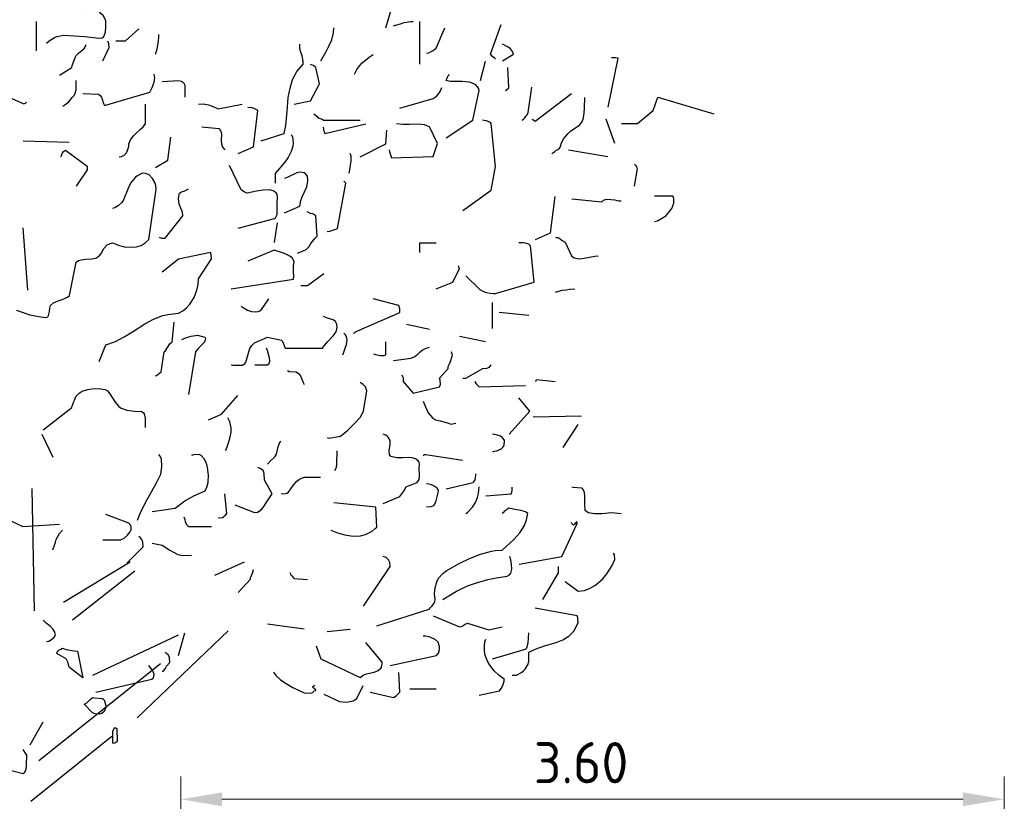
# Model space of a CAD drawing. Header units: metres. Extents: x 180716 to 180809, y 418548 to 418668.
# Tile 104 of 148: x 180739.02 to 180743.33, y 418657.85 to 418661.27. Entities that reach past the tile are written whole.
import ezdxf

# ---------------------------------------------------------------- set-up
doc = ezdxf.new("R2010")
doc.units = ezdxf.units.M
doc.layers.get('0').update_dxf_attribs({"color": 30, "lineweight": 0})
doc.layers.get('Defpoints').update_dxf_attribs({"lineweight": 0})
doc.layers.add('N-WE-GR-BOOM-SD', color=90, linetype='Continuous', lineweight=25)
doc.layers.add('N-WE-VH-M', color=7, linetype='Continuous', lineweight=18)
doc.styles.add('NLCS-ISO-M100-T18', font='NLCS-ISO.ttf', dxfattribs={"height": 0.18})
doc.dimstyles.new('NLCS-M100-T18-PIJL_L2_H1', dxfattribs={"dimscale": 0.1, "dimtxt": 2.5, "dimasz": 1.8, "dimexe": 2, "dimexo": 2, "dimgap": 0.7, "dimtad": 1, "dimzin": 0, "dimdsep": 46, "dimtxsty": 'NLCS-ISO-M100-T18', "dimcen": 0, "dimdle": 2, "dimclrd": 256, "dimclre": 256, "dimclrt": 1, "dimadec": 1, "dimazin": 0, "dimtfac": 1, "dimtdec": 3, "dimtofl": 0, "dimtmove": 0, "dimatfit": 3, "dimfxl": 2, "dimfxlon": 1, "dimtfillclr": 256, "dimtolj": 1, "dimtzin": 0, "dimlwd": -1, "dimlwe": -1, "dimarcsym": 0})

# ---------------------------------------------------------------- blocks, each defined once
blk = doc.blocks.new('SGR-BOOM_S02_G_ZIJ-D')
at = {"flags": 128}
for points in [[(1.7459, 6.422), (1.7882, 6.5654)], [(0.2635, 6.3552), (0.2746, 6.3652), (0.298, 6.3797), (0.3102, 6.3853), (0.338, 6.3908), (0.4303, 6.3853), (0.4926, 6.3775), (0.5059, 6.3786), (0.5137, 6.3842), (0.5215, 6.4031), (0.5226, 6.4275), (0.5226, 6.4553), (0.5104, 6.4765), (0.5026, 6.4842), (0.4948, 6.492), (0.4804, 6.5009), (0.4648, 6.5087), (0.4615, 6.5076), (0.4537, 6.5065), (0.4448, 6.5009), (0.4403, 6.4965), (0.4359, 6.4931)], [(0.2201, 6.3219), (0.2201, 6.4509)], [(0.566, 6.3652), (0.6082, 6.3652), (0.6672, 6.4175)], [(1.4623, 6.2785), (1.4835, 6.3163), (1.4979, 6.3419), (1.5102, 6.3708), (1.5179, 6.4008), (1.5191, 6.4231)], [(1.7804, 6.432), (1.7893, 6.4342), (1.8104, 6.4398), (1.8271, 6.4453), (1.856, 6.4498), (1.866, 6.4498)], [(1.8949, 6.264), (1.8949, 6.4509)], [(1.9239, 6.3119), (1.9339, 6.313), (1.945, 6.3197), (1.9528, 6.3241), (1.9606, 6.3297), (1.9661, 6.3341), (2.005, 6.4231)], [(2.2264, 6.2874), (2.2241, 6.2874), (2.213, 6.2974), (2.2041, 6.3074), (2.2508, 6.4364)], [(0.7395, 6.3074), (0.7417, 6.3108), (0.7473, 6.3308), (0.7528, 6.3641), (0.7539, 6.3819), (0.7539, 6.3931)], [(0.3202, 6.2162), (0.3736, 6.2496), (0.3747, 6.2574), (0.3825, 6.2774), (0.3881, 6.2919), (0.3914, 6.2996), (0.4025, 6.3119), (0.4103, 6.3174), (0.4181, 6.323), (0.4292, 6.333), (0.4359, 6.3497)], [(0.5093, 6.2785), (0.5371, 6.3363), (0.536, 6.353), (0.5349, 6.3564), (0.5315, 6.3641)], [(1.201, 5.9282), (1.3022, 5.9604), (1.31, 5.996), (1.3155, 6.0561), (1.32, 6.1173), (1.3278, 6.1584), (1.3389, 6.1962), (1.3578, 6.2318), (1.3845, 6.264), (1.3856, 6.2763), (1.3812, 6.2996), (1.3756, 6.3163), (1.3711, 6.3308), (1.37, 6.3508)], [(2.2564, 6.2785), (2.3042, 6.3074), (2.3009, 6.3185), (2.2909, 6.3308), (2.2808, 6.3386), (2.2564, 6.3508)], [(1.6102, 6.2207), (1.6191, 6.2407), (1.6325, 6.2585), (1.6425, 6.2696), (1.6736, 6.2941), (1.6914, 6.3063)], [(2.7179, 6.0761), (2.7624, 6.2896), (2.7513, 6.2907), (2.7324, 6.2919)], [(1.3456, 6.0894), (1.4179, 6.1039), (1.4568, 6.1773), (1.4401, 6.2496), (1.4345, 6.254), (1.429, 6.2585), (1.4245, 6.2596), (1.4179, 6.2629)], [(2.1596, 6.1918), (2.1819, 6.2774)], [(2.2697, 6.1484), (2.2731, 6.1495), (2.282, 6.1595), (2.2842, 6.1606), (2.2797, 6.2485)], [(0.4225, 6.135), (0.4904, 6.1328), (0.4982, 6.1273), (0.5037, 6.1195), (0.5082, 6.1061), (0.5126, 6.0917), (0.5171, 6.0828), (0.715, 6.1417), (0.725, 6.1617), (0.7339, 6.1851), (0.7361, 6.2029), (0.7339, 6.2207)], [(2.0106, 5.9415), (2.1263, 6.0183), (2.1552, 6.1484), (2.1518, 6.1584), (2.1396, 6.1729), (2.1318, 6.1784), (2.1129, 6.1851), (2.0807, 6.1873), (2.0273, 6.1873), (2.0106, 6.1918), (2.0117, 6.1962), (2.0128, 6.1995), (2.0139, 6.2029), (2.0173, 6.2107), (2.0217, 6.2162), (2.0239, 6.2207)], [(0.3347, 6.0806), (0.3436, 6.0861), (0.3603, 6.0995), (0.3758, 6.1173), (0.3836, 6.1261), (0.3892, 6.1373), (0.3925, 6.1517), (0.3925, 6.1918)], [(0.7684, 6.1873), (0.8407, 6.1918), (0.8529, 6.1895), (0.8618, 6.184), (0.8674, 6.1717), (0.8685, 6.1551), (0.8685, 6.1195)], [(1.8082, 6.0717), (1.9528, 6.1139), (1.9617, 6.1195), (1.9695, 6.125), (1.9784, 6.1362), (1.9861, 6.1473), (1.9917, 6.1617)], [(2.342, 6.0194), (2.3476, 6.0238), (2.3542, 6.0294), (2.3587, 6.0361), (2.3643, 6.0427), (2.3687, 6.0528), (2.3843, 6.1628)], [(0.0889, 6.1239), (0.1634, 6.0906), (0.1667, 6.0917), (0.1712, 6.0939), (0.1745, 6.0961), (0.1768, 6.0972)], [(2.3854, 6.0238), (2.3887, 6.0216), (2.3954, 6.0172), (2.3987, 6.0149), (2.5578, 6.135)], [(2.4721, 5.8737), (2.4766, 5.8759), (2.4832, 5.8804), (2.4899, 5.8859), (2.4977, 5.8904), (2.5055, 5.8971), (2.5099, 5.9026), (2.5133, 5.916), (2.5233, 5.9371), (2.5433, 5.9604), (2.5555, 5.9716), (2.5755, 5.986), (2.5945, 5.9983), (2.6034, 6.0105), (2.6089, 6.0238), (2.6134, 6.0483), (2.6156, 6.075), (2.6167, 6.1184)], [(2.7768, 6.0038), (2.8469, 6.0038), (2.9147, 6.0616), (2.9359, 6.1195), (3.1805, 6.0461)], [(0.5804, 5.8592), (0.5927, 5.8604), (0.596, 5.8626), (0.6016, 5.8648), (0.6094, 5.8726), (0.6127, 5.8759), (0.6205, 5.8948), (0.6227, 5.9048), (0.6227, 5.916), (0.6305, 5.9326), (0.6416, 5.9493), (0.6516, 5.9593), (0.6739, 5.9794), (0.6861, 5.9905), (0.6961, 6.0027), (0.6961, 6.0883)], [(0.9274, 6.0894), (0.9474, 6.0906), (0.9719, 6.0861), (0.9953, 6.0772), (1.0142, 6.0683), (1.1187, 6.0894)], [(1.1009, 5.8737), (1.1687, 5.9026), (1.1865, 6.0616), (1.1743, 6.0683), (1.1621, 6.0728), (1.1432, 6.075)], [(1.4323, 6.0472), (1.4379, 6.0416), (1.4445, 6.0361), (1.4479, 6.0327), (1.4557, 6.0283), (1.4679, 6.0227), (1.4746, 6.0194), (1.6336, 6.0194)], [(0.9419, 5.9894), (1.0164, 5.9827), (1.0242, 5.9738), (1.0275, 5.9604), (1.0264, 5.9304), (1.0275, 5.9149), (1.0331, 5.9004), (1.0431, 5.8893)], [(1.4712, 5.9894), (1.4723, 5.9871), (1.4735, 5.9805), (1.4746, 5.9749), (1.4768, 5.9693), (1.4801, 5.9604), (1.6592, 6.0027)], [(1.7604, 5.8893), (1.7626, 5.8804), (1.7648, 5.8715), (1.7715, 5.8548), (1.9528, 5.8604), (1.9717, 5.9171), (1.9372, 5.9894), (1.915, 5.9983), (1.8883, 6.0016), (1.8505, 6.0005), (1.8215, 5.9994), (1.7937, 6.0027)], [(2.0829, 5.6235), (2.2074, 5.7136), (2.2264, 5.8159), (2.2074, 6.0038), (2.2041, 6.0083), (2.1863, 6.0161), (2.1752, 6.0172), (2.1685, 6.0183)], [(2.7468, 5.9171), (2.709, 6.0227)], [(0.7395, 5.8114), (0.7929, 5.8448), (0.8073, 5.9449)], [(1.2644, 5.7436), (1.2644, 5.7858), (1.3066, 5.8359), (1.3189, 5.8537), (1.3344, 5.8837), (1.3411, 5.9071), (1.3422, 5.9182), (1.34, 5.9471), (1.3367, 5.9493), (1.3356, 5.9515), (1.3322, 5.9549)], [(1.6347, 5.8592), (1.7459, 5.916), (1.7504, 5.9749)], [(0.1612, 5.9282), (0.3625, 5.9226)], [(0.3247, 5.8592), (0.3291, 5.8637), (0.3324, 5.8726), (0.338, 5.8815), (0.3458, 5.8882), (0.4403, 5.8181), (0.4403, 5.8014), (0.3925, 5.7302)], [(1.5869, 5.787), (1.5891, 5.8014), (1.5925, 5.8225), (1.5947, 5.8392), (1.5947, 5.8615), (1.5913, 5.8726)], [(2.5444, 5.8893), (2.7168, 5.8604)], [(1.1009, 5.5467), (1.2599, 5.589), (1.2644, 5.5923), (1.2711, 5.6068), (1.2722, 5.6257), (1.2711, 5.6524), (1.2733, 5.6869), (1.2711, 5.6947), (1.2666, 5.7013), (1.2544, 5.7102), (1.2377, 5.7147), (1.2099, 5.7136), (1.181, 5.708), (1.1398, 5.7002), (1.1354, 5.7013), (1.1243, 5.7069), (1.1143, 5.7147), (1.0631, 5.8214)], [(2.8336, 5.7302), (2.8469, 5.8059), (2.8458, 5.8092), (2.8436, 5.8148), (2.8413, 5.8192), (2.8336, 5.8259)], [(0.1323, 5.1887), (0.1901, 5.1686), (0.2135, 5.1642), (0.239, 5.1597), (0.2624, 5.1564), (0.2691, 5.1597), (0.2724, 5.1653), (0.2768, 5.182), (0.278, 5.1975), (0.2813, 5.2087), (0.2935, 5.2198), (0.3147, 5.2298), (0.3324, 5.2354), (0.3547, 5.2454), (0.3636, 5.252), (0.3925, 5.3977), (0.4025, 5.4055), (0.4147, 5.4088), (0.4348, 5.4111), (0.4626, 5.4122), (0.4815, 5.4166), (0.4959, 5.4289), (0.5015, 5.4366), (0.5137, 5.4578), (0.5282, 5.4733), (0.5393, 5.4789), (0.5515, 5.4834), (0.5816, 5.4711), (0.6027, 5.4656), (0.6349, 5.4633), (0.6572, 5.4656), (0.6772, 5.4711), (0.695, 5.4822), (0.7106, 5.4978), (0.7428, 5.718), (0.7406, 5.7336), (0.7361, 5.7469), (0.7272, 5.7636), (0.7106, 5.7814), (0.7039, 5.7836), (0.6994, 5.7847), (0.6961, 5.7858), (0.6816, 5.787), (0.6583, 5.7747), (0.6516, 5.7703), (0.6305, 5.7436), (0.6183, 5.718), (0.5994, 5.6702), (0.5927, 5.6591), (0.5771, 5.6446), (0.5615, 5.6357), (0.5515, 5.6324)], [(1.3033, 5.6146), (1.3711, 5.6435), (1.3756, 5.668), (1.3812, 5.6835), (1.4012, 5.728), (1.4056, 5.7536), (1.4034, 5.7736), (1.3956, 5.7847), (1.3901, 5.7892), (1.3711, 5.7914), (1.3578, 5.7881), (1.3155, 5.7681), (1.3033, 5.7636)], [(1.4901, 5.5323), (1.5024, 5.5334), (1.5235, 5.5412), (1.5346, 5.5456), (1.5713, 5.7436), (1.5624, 5.7525)], [(0.755, 5.5078), (0.7584, 5.5056), (0.7673, 5.5034), (0.7817, 5.5034), (0.8596, 5.6001), (0.8574, 5.6168), (0.8429, 5.6513), (0.8396, 5.6769), (0.8451, 5.7002), (0.854, 5.7058), (0.8674, 5.7102), (0.8785, 5.7158), (0.884, 5.7191)], [(2.401, 5.4978), (2.4666, 5.5267), (2.4866, 5.6858)], [(2.9203, 5.5757), (2.9336, 5.579), (2.9592, 5.5935), (2.9715, 5.6024), (2.987, 5.6201), (2.997, 5.6335), (3.0059, 5.6568), (3.0048, 5.6757), (3.0037, 5.6824), (3.0015, 5.6869), (2.9203, 5.6869)], [(2.5589, 5.6757), (2.6901, 5.6624), (2.6979, 5.6691), (2.7123, 5.6735), (2.7468, 5.6702), (2.7646, 5.6669), (2.7757, 5.6669)], [(1.36, 5.4366), (1.3645, 5.44), (1.37, 5.4422), (1.3778, 5.4455), (1.3845, 5.4478), (1.3978, 5.4533), (1.4112, 5.4667), (1.419, 5.48), (1.4368, 5.5023), (1.4457, 5.5123), (1.4412, 5.6012), (1.4268, 5.609), (1.4179, 5.6112), (1.4023, 5.6179)], [(1.2599, 5.4845), (1.2733, 5.5701)], [(0.1816, 5.2752), (0.1618, 5.5481)], [(1.8949, 5.4411), (1.8949, 5.4834), (1.9672, 5.4834)], [(2.0962, 5.3388), (2.1574, 5.2787), (2.173, 5.2698), (2.1863, 5.2654), (2.2019, 5.2632), (2.2163, 5.262), (2.2252, 5.262), (2.3943, 5.311), (2.3787, 5.47), (2.3709, 5.4767), (2.3576, 5.4811), (2.3465, 5.4822), (2.3276, 5.4834)], [(2.4877, 5.5078), (2.491, 5.5067), (2.4999, 5.5056), (2.5088, 5.5), (2.5177, 5.4923), (2.53, 5.4856), (2.5578, 5.4266), (2.57, 5.4177), (2.5911, 5.4133), (2.6134, 5.4155), (2.6367, 5.42), (2.6601, 5.4244), (2.6745, 5.4266)], [(0.4937, 4.964), (0.5226, 5.0363), (0.5649, 5.0508), (0.6027, 5.0719), (0.6394, 5.0941), (0.6928, 5.1286), (0.7306, 5.1497), (0.7717, 5.1653), (0.7929, 5.1697), (0.8407, 5.1753), (0.8585, 5.1853), (0.8752, 5.1987), (0.8896, 5.2153), (0.9085, 5.2431), (0.9207, 5.2754), (0.9263, 5.2999), (0.9274, 5.3254), (0.9841, 5.4122), (0.983, 5.4322), (0.9797, 5.4411), (0.8407, 5.4111), (0.7684, 5.3544)], [(1.0709, 5.2821), (1.3433, 5.3243), (1.3445, 5.3366), (1.3433, 5.3566), (1.3433, 5.3844), (1.3456, 5.3977), (1.3422, 5.4077), (1.3367, 5.4166), (1.3267, 5.4244), (1.3155, 5.43), (1.3033, 5.4355), (1.2588, 5.45), (1.1432, 5.4022)], [(1.9672, 5.2821), (2.0395, 5.311), (2.0684, 5.3699), (2.0662, 5.3733), (2.0651, 5.3777), (2.064, 5.381), (2.0629, 5.3822)], [(1.3756, 5.2965), (1.4034, 5.2965), (1.4757, 5.3488)], [(2.4877, 5.2665), (2.5022, 5.2709), (2.5177, 5.2754), (2.5344, 5.2776), (2.5511, 5.2798), (2.5733, 5.281)], [(1.1143, 5.2053), (1.1232, 5.1998), (1.1421, 5.1887), (1.1587, 5.1831), (1.1765, 5.1809), (1.1888, 5.1831), (1.1999, 5.1875), (1.2344, 5.2387)], [(1.6058, 5.0886), (1.6091, 5.0897), (1.6136, 5.093), (1.6169, 5.0952), (1.6203, 5.0963), (1.8082, 5.1786), (1.8071, 5.1942), (1.8026, 5.2087), (1.6914, 5.2376)], [(2.213, 5.1086), (2.213, 5.222)], [(2.2419, 5.1798), (2.3709, 5.1664)], [(0.7395, 4.9017), (0.7439, 4.9028), (0.7484, 4.9051), (0.7584, 4.914), (0.7639, 4.9195), (0.7773, 5.0063), (0.7817, 5.0096), (0.7917, 5.0252), (0.8029, 5.0407), (0.8118, 5.0496), (0.8207, 5.1364)], [(1.0709, 4.9496), (1.0776, 4.9473), (1.1198, 4.9473), (1.1298, 4.9551), (1.1343, 4.9607), (1.1521, 5.0207), (1.161, 5.0341), (1.1721, 5.0452), (1.2299, 5.0697), (1.29, 5.0574), (1.2933, 5.0541), (1.2989, 5.0407), (1.3066, 5.0218), (1.4701, 5.0218), (1.4757, 5.0318), (1.4924, 5.0508), (1.5168, 5.0763), (1.5291, 5.0941), (1.5335, 5.113), (1.5324, 5.1264), (1.5313, 5.1308), (1.5268, 5.1386), (1.5157, 5.1464), (1.4868, 5.1553), (1.4746, 5.1608)], [(1.8371, 5.1275), (1.9372, 5.1052)], [(1.558, 4.9929), (1.5613, 5.0007), (1.5691, 5.0218), (1.5747, 5.0385), (1.5769, 5.0552), (1.5758, 5.0674), (1.5702, 5.0808), (1.5669, 5.083), (1.5658, 5.0852), (1.5624, 5.0886)], [(0.8551, 5.0596), (0.8752, 5.0685), (0.8952, 5.0741), (0.923, 5.0786), (0.9552, 5.0697), (0.9586, 5.0652), (0.9574, 5.0552), (0.9508, 5.0452), (0.9274, 5.0229), (0.9141, 5.0063), (0.884, 4.8205)], [(1.6925, 4.9974), (1.7014, 4.9951), (1.7215, 4.9907), (1.7315, 4.9896), (1.7393, 4.9896), (1.7459, 4.9929), (1.7459, 5.0496)], [(2.0684, 5.0752), (2.1819, 5.0508)], [(1.1732, 4.9496), (1.2299, 4.9496), (1.2366, 4.9551), (1.2388, 4.9662), (1.2377, 4.9807), (1.2344, 4.9907), (1.2288, 5.0118), (1.2255, 5.0218)], [(1.7804, 4.9685), (1.8571, 4.9785), (1.8727, 4.9862), (1.8872, 4.9974), (1.8961, 5.0063), (1.905, 5.0141), (1.9227, 5.0229), (1.9372, 5.0263)], [(1.8171, 4.9062), (1.8215, 4.8962), (1.8227, 4.8928), (1.8227, 4.8773), (1.866, 4.825), (1.9817, 4.8539), (1.985, 4.8628), (1.9839, 4.8828), (1.9806, 4.8917), (2.0184, 4.934), (2.0195, 4.9418), (2.0251, 4.954), (2.0306, 4.9685), (2.0351, 4.9829), (2.0373, 4.9918), (2.034, 5.0063)], [(1.3167, 4.9251), (1.3233, 4.9206), (1.3545, 4.9184), (1.3645, 4.9117), (1.3734, 4.9017), (1.38, 4.8873), (1.3856, 4.8717), (1.3889, 4.8639)], [(2.0829, 4.8917), (2.0962, 4.8917), (2.1707, 4.934), (2.1885, 4.9351), (2.1997, 4.9395), (2.2074, 4.9496)], [(1.4901, 4.6315), (1.4968, 4.6293), (1.548, 4.6371), (1.5791, 4.6626), (1.6114, 4.6938), (1.6336, 4.7193), (1.6492, 4.7471), (1.6636, 4.8361), (1.657, 4.8528), (1.6469, 4.8639), (1.6347, 4.8717)], [(2.1352, 4.8773), (2.1363, 4.8762), (2.1374, 4.8728), (2.1429, 4.865), (2.1552, 4.8528), (2.3576, 4.8595)], [(2.401, 4.8773), (2.4032, 4.8795), (2.4043, 4.8817), (2.4054, 4.885), (2.4866, 4.8773)], [(0.2479, 4.666), (0.3736, 4.7627), (0.3747, 4.7694), (0.3825, 4.7894), (0.3869, 4.7983), (0.3914, 4.8105), (0.4058, 4.8261), (0.4192, 4.8339), (0.4437, 4.8417), (0.4615, 4.845), (0.4904, 4.8461), (0.5193, 4.8417), (0.5293, 4.8361), (0.5404, 4.8228), (0.5627, 4.7861), (0.5793, 4.7672), (0.5893, 4.7605), (0.6138, 4.7516), (0.6483, 4.7471), (0.6794, 4.7449), (0.6872, 4.7394), (0.6905, 4.736), (0.695, 4.716), (0.695, 4.6749)], [(0.9708, 4.7093), (1.0275, 4.7338), (1.0998, 4.815)], [(1.9094, 4.7905), (1.9194, 4.7661), (1.9316, 4.7394), (1.9506, 4.7171), (1.9639, 4.7093), (1.9839, 4.7049), (2.0062, 4.6993), (2.0206, 4.6938), (2.0306, 4.6904), (2.0529, 4.6949)], [(2.2853, 4.6459), (2.3754, 4.7471), (2.3276, 4.805)], [(1.0475, 4.5748), (1.0564, 4.5992), (1.0642, 4.627), (1.0698, 4.6548), (1.0709, 4.6738), (1.0653, 4.7004), (1.0564, 4.7182)], [(2.3898, 4.7227), (2.6011, 4.7271)], [(2.5211, 4.5881), (2.5867, 4.6882)], [(0.2435, 4.6459), (0.2913, 4.5459)], [(1.2299, 4.5158), (1.2421, 4.5292), (1.2555, 4.5414), (1.2611, 4.547), (1.2688, 4.5592), (1.2733, 4.5781), (1.2744, 4.587), (1.2766, 4.5959), (1.28, 4.6048), (1.2877, 4.617)], [(1.7348, 4.3435), (1.8082, 4.3735), (1.8127, 4.3802), (1.816, 4.3857), (1.8249, 4.3968), (1.836, 4.4157), (1.8449, 4.4213), (1.8649, 4.428), (1.8794, 4.4335), (1.8838, 4.4358), (1.8916, 4.448), (1.8938, 4.4636), (1.8927, 4.4992), (1.8938, 4.5158), (1.8916, 4.5236), (1.8872, 4.5303), (1.876, 4.5392), (1.8616, 4.5436), (1.8449, 4.5447), (1.8193, 4.5436), (1.7949, 4.5425), (1.7737, 4.547), (1.7682, 4.5492), (1.7626, 4.5581), (1.7615, 4.5748), (1.7659, 4.6004), (1.7648, 4.6193), (1.757, 4.6337), (1.7526, 4.6371), (1.747, 4.6415), (1.7348, 4.6459)], [(2.213, 4.5703), (2.2163, 4.5703), (2.2219, 4.5714), (2.2308, 4.5737), (2.2397, 4.5759), (2.2475, 4.5803), (2.2519, 4.5837), (2.2597, 4.5915), (2.2619, 4.5948), (2.2631, 4.5981), (2.2642, 4.6048), (2.2653, 4.6115), (2.2653, 4.6204), (2.2564, 4.6304), (2.2475, 4.6371), (2.2397, 4.6404), (2.223, 4.6448), (2.213, 4.6459)], [(1.5235, 4.488), (1.5302, 4.5014), (1.5324, 4.5169), (1.5335, 4.5737)], [(0.6616, 4.2701), (0.6716, 4.2967), (0.6961, 4.3479), (0.7439, 4.4335), (0.7628, 4.4713), (0.7673, 4.5047), (0.7662, 4.537), (0.7606, 4.5503), (0.7539, 4.5581)], [(0.725, 4.309), (0.8251, 4.3234), (0.8685, 4.3546), (0.8941, 4.369), (0.9107, 4.379), (0.9563, 4.3991), (0.9641, 4.4146), (0.9697, 4.4346), (0.9719, 4.4669), (0.9675, 4.5003), (0.9619, 4.5203), (0.953, 4.5381), (0.9397, 4.5536), (0.9308, 4.557), (0.9063, 4.5559), (0.8974, 4.5536)], [(1.9094, 4.5548), (1.9127, 4.5548), (1.9161, 4.557), (1.9216, 4.5581), (2.0818, 4.5325)], [(1.0865, 4.3379), (1.1721, 4.3045), (1.1854, 4.3056), (1.2021, 4.3157), (1.211, 4.3257), (1.2266, 4.3512), (1.2499, 4.3857), (1.2155, 4.4447), (1.2143, 4.4747), (1.211, 4.4869), (1.2043, 4.4925), (1.1977, 4.4969), (1.1865, 4.5014)], [(1.2889, 4.3857), (1.3078, 4.3868), (1.3133, 4.3879), (1.3211, 4.3935), (1.3411, 4.4224), (1.3578, 4.4413), (1.3689, 4.4491), (1.3889, 4.458), (1.4612, 4.458)], [(2.0106, 4.4068), (2.1285, 4.4346), (2.1318, 4.438), (2.1363, 4.4469), (2.1385, 4.4558), (2.1396, 4.4669), (2.1396, 4.4725)], [(0.2108, 3.8736), (0.2009, 4.4091)], [(1.9239, 4.329), (1.945, 4.3301), (1.9494, 4.3312), (1.9561, 4.3346), (1.9606, 4.3401), (1.9672, 4.3557), (1.975, 4.3902), (1.9761, 4.4013), (1.9706, 4.4102), (1.9583, 4.4191), (1.9461, 4.4246), (1.9339, 4.428), (1.9239, 4.4291)], [(2.0962, 4.3001), (2.1029, 4.3045), (2.1252, 4.3279), (2.1385, 4.3479), (2.1474, 4.3701), (2.1518, 4.3868), (2.1541, 4.4157)], [(2.183, 4.3768), (2.2942, 4.3857), (2.2975, 4.3924), (2.2986, 4.4002), (2.2986, 4.4146)], [(2.5589, 4.4157), (2.5655, 4.4146), (2.6011, 4.4113), (2.6089, 4.4024), (2.6134, 4.3924), (2.6156, 4.3735), (2.6145, 4.3401), (2.6167, 4.3145), (2.6323, 4.3045), (2.659, 4.299), (2.6901, 4.3001), (2.7335, 4.3034), (2.7757, 4.3001)], [(-0.069, 4.3379), (-0.0646, 4.339), (-0.0457, 4.3501), (-0.0323, 4.3579), (-0.019, 4.3635), (0.001, 4.3668), (0.0111, 4.3613), (0.0233, 4.3479), (0.0344, 4.3268), (0.0466, 4.3045), (0.06, 4.2901), (0.1601, 4.2423), (0.3202, 4.2523)], [(1.0142, 4.2812), (1.032, 4.2823), (1.0375, 4.2845), (1.042, 4.289), (1.0453, 4.2923), (1.052, 4.299), (1.0431, 4.3857)], [(1.5057, 4.2267), (1.5357, 4.2156), (1.568, 4.2067), (1.6025, 4.2011), (1.6358, 4.2022), (1.6581, 4.2078), (1.6814, 4.2189), (1.687, 4.2222), (1.7003, 4.2345), (1.707, 4.24), (1.7026, 4.3279), (1.5191, 4.3468)], [(1.707, 3.8085), (1.9361, 3.8808), (1.9405, 3.8875), (1.9483, 3.8953), (1.9539, 3.902), (1.9572, 3.9075), (1.9606, 3.9153), (1.9617, 3.9242), (1.9594, 3.9487), (1.9617, 3.9754), (1.9695, 4.0009), (1.9772, 4.0176), (1.995, 4.0376), (2.0095, 4.0488), (2.0673, 4.081), (2.1129, 4.1032), (2.1607, 4.1221), (2.2086, 4.1344), (2.2241, 4.1377), (2.2553, 4.1399), (2.3064, 4.1855), (2.332, 4.2145), (2.3531, 4.2478), (2.362, 4.2723), (2.3665, 4.299), (2.3565, 4.3068), (2.3465, 4.3101), (2.3364, 4.3134), (2.3187, 4.3157), (2.2842, 4.3234), (2.2764, 4.3168), (2.2686, 4.3112), (2.2642, 4.3079), (2.2597, 4.3023), (2.2553, 4.299)], [(0.5093, 4.1844), (0.5871, 4.1844), (0.6027, 4.1922), (0.6171, 4.2044), (0.6294, 4.2189), (0.6338, 4.2278), (0.6327, 4.2434), (0.6272, 4.2523), (0.6227, 4.2567), (0.5226, 4.2956)], [(0.864, 4.2856), (0.8674, 4.2734), (0.8696, 4.2645), (0.8752, 4.2512), (0.884, 4.2434), (0.9841, 4.2434)], [(2.3287, 4.0788), (2.5155, 4.111), (2.5833, 4.2556), (2.5822, 4.2623), (2.58, 4.2634), (2.5755, 4.2589), (2.57, 4.2512), (2.5667, 4.2489), (2.5622, 4.2512), (2.5578, 4.26)], [(0.2913, 4.1411), (0.2969, 4.1566), (0.3024, 4.1744), (0.3058, 4.1855), (0.3135, 4.2022), (0.3202, 4.2122), (0.3336, 4.2267)], [(0.6138, 4.0832), (0.6861, 4.1533), (0.685, 4.1744), (0.6805, 4.1855), (0.6739, 4.1933), (0.6672, 4.1989)], [(0.725, 4.17), (0.7695, 4.1611), (0.8018, 4.1399), (0.8373, 4.121), (0.8574, 4.1155), (0.8974, 4.1177)], [(1.6492, 3.8953), (1.7648, 4.0677), (1.7637, 4.0855), (1.7582, 4.0977), (1.7481, 4.1066), (1.7348, 4.111)], [(1.9961, 3.9242), (2.0551, 3.9598), (2.104, 3.9831), (2.1385, 3.9954), (2.193, 4.0109), (2.2308, 4.0187), (2.2764, 4.0254), (2.2864, 4.031), (2.2931, 4.0387), (2.2975, 4.0565), (2.2964, 4.0766), (2.2931, 4.0977), (2.2886, 4.111)], [(2.5311, 4.002), (2.5878, 3.9598), (2.6145, 3.9631), (2.6401, 3.9731), (2.6623, 3.9865), (2.6945, 4.0143), (2.7123, 4.0354), (2.7357, 4.0721), (2.7468, 4.0988), (2.7457, 4.1188), (2.7424, 4.1266)], [(0.3372, 3.9127), (0.629, 4.0877)], [(0.3762, 3.8346), (0.6489, 4.0487)], [(0.9997, 4.0298), (1.1287, 4.0877)], [(1.1009, 3.9542), (1.1543, 4.0121), (1.1554, 4.0187), (1.1632, 4.0387), (1.1687, 4.0543)], [(2.4332, 3.9242), (2.501, 4.041), (2.501, 4.0677)], [(1.3278, 4.0399), (1.3289, 4.0376), (1.3311, 4.0321), (1.3356, 4.0276), (1.3433, 4.0187), (1.3456, 4.0154), (1.4034, 4.0109)], [(2.2986, 3.5928), (2.3175, 3.5928), (2.3398, 3.605), (2.3476, 3.6117), (2.3554, 3.6195), (2.3643, 3.6339), (2.3676, 3.6384), (2.3709, 3.6528), (2.3709, 3.6929), (2.3987, 3.7073), (2.4443, 3.7229), (2.491, 3.7351), (2.5199, 3.7474), (2.5466, 3.7641), (2.57, 3.7874), (2.5867, 3.823), (2.5856, 3.8441), (2.5822, 3.8519), (2.3998, 3.8853)], [(0.2635, 3.7407), (0.2735, 3.7418), (0.2846, 3.7485), (0.2969, 3.7596), (0.3013, 3.7652), (0.3024, 3.7696), (0.298, 3.7841), (0.2924, 3.793), (0.2802, 3.8063), (0.2668, 3.8174), (0.2613, 3.8208), (0.249, 3.833)], [(1.9528, 3.8519), (2.0684, 3.8041), (2.0773, 3.8052), (2.0862, 3.8097), (2.0896, 3.813), (2.094, 3.8163), (2.104, 3.8208), (2.1974, 3.7907), (2.2553, 3.8041)], [(1.2299, 3.8174), (1.3889, 3.7952)], [(1.4901, 3.7841), (1.5913, 3.7941)], [(0.4659, 3.5928), (0.8407, 3.7696)], [(0.6588, 3.4064), (1.0579, 3.7861)], [(0.8407, 3.6784), (0.8685, 3.7785)], [(1.7648, 3.6351), (1.9683, 3.6784), (1.9761, 3.6895), (1.9806, 3.7051), (1.9817, 3.7173), (1.975, 3.7374), (1.9628, 3.7485), (1.9405, 3.7585), (1.9205, 3.7629), (1.9094, 3.7641)], [(2.1552, 3.506), (2.243, 3.525), (2.2508, 3.535), (2.2586, 3.5483), (2.2642, 3.5672), (2.2642, 3.5761), (2.2419, 3.5917), (2.2197, 3.6117), (2.2008, 3.6362), (2.1908, 3.654), (2.1796, 3.684), (2.1774, 3.7073), (2.1785, 3.7185), (2.1796, 3.7407), (2.183, 3.7507)], [(2.213, 3.6651), (2.3576, 3.7073), (2.3631, 3.7129), (2.3687, 3.734), (2.3698, 3.754), (2.372, 3.7785)], [(0.3113, 3.6973), (0.3158, 3.7006), (0.3191, 3.7039), (0.3224, 3.7051), (0.3258, 3.7073), (0.3336, 3.7106), (0.3491, 3.7051), (0.3825, 3.6995), (0.3992, 3.6973), (0.4214, 3.5816), (0.3636, 3.6261), (0.3614, 3.6328), (0.3591, 3.6394), (0.358, 3.6472), (0.3525, 3.6583), (0.3491, 3.6639), (0.308, 3.6884), (0.3091, 3.6917), (0.3102, 3.6928), (0.3113, 3.6962), (0.3113, 3.6973), (0.3113, 3.6973)], [(1.4423, 3.7218), (1.4623, 3.6651), (1.6347, 3.5828), (1.6469, 3.5928), (1.6625, 3.5984), (1.6748, 3.6017), (1.6948, 3.6061), (1.7126, 3.6139), (1.7248, 3.6239), (1.727, 3.6284), (1.7292, 3.6351), (1.7304, 3.6417), (1.7304, 3.6495), (1.6592, 3.7351)], [(0.7684, 3.6106), (0.7717, 3.6106), (0.7762, 3.6139), (0.7817, 3.6206), (0.7884, 3.6317), (0.8018, 3.6484), (0.8006, 3.6695), (0.7962, 3.6806), (0.7817, 3.6918)], [(0.23, 3.2193), (0.7617, 3.6443)], [(0.4792, 3.5194), (0.7239, 3.5761), (0.7306, 3.5817), (0.7339, 3.5961), (0.7284, 3.6117), (0.7206, 3.6228), (0.7106, 3.6351)], [(1.2555, 3.6061), (1.2655, 3.5917), (1.2866, 3.5728), (1.3111, 3.5561), (1.34, 3.5394), (1.3889, 3.5161), (1.3978, 3.5149), (1.4223, 3.5161), (1.429, 3.5194), (1.4323, 3.525), (1.4401, 3.5261), (1.4412, 3.5294), (1.4334, 3.535), (1.429, 3.5383), (1.4268, 3.5416), (1.4268, 3.5439), (1.4368, 3.5494)], [(1.6781, 3.5194), (1.7793, 3.4949), (1.7871, 3.4994), (1.7926, 3.5038), (1.796, 3.5072), (1.7993, 3.5105), (1.8026, 3.5138), (1.8071, 3.5194), (1.8026, 3.605)], [(1.4757, 3.5105), (1.5446, 3.4782), (1.5747, 3.4749), (1.6036, 3.4805), (1.6203, 3.4905), (1.6481, 3.5483)], [(1.8516, 3.5339), (1.9672, 3.5339)], [(0.4359, 3.4704), (0.4392, 3.4715), (0.4437, 3.4771), (0.4481, 3.4815), (0.4537, 3.4871), (0.4648, 3.4949), (0.4715, 3.4938), (0.5082, 3.4904), (0.5137, 3.486), (0.5171, 3.4804), (0.5226, 3.4593), (0.5215, 3.4482), (0.5159, 3.4348), (0.5048, 3.4259), (0.4948, 3.4226), (0.4759, 3.4237), (0.4648, 3.4281), (0.4281, 3.466), (0.4314, 3.4671), (0.4325, 3.4682), (0.4359, 3.4693), (0.4359, 3.4704), (0.4359, 3.4704)], [(0.1912, 3.2881), (0.2479, 3.3893)], [(0.5526, 3.3069), (0.5526, 3.3492), (0.556, 3.3525), (0.5593, 3.3614), (0.5627, 3.3636), (0.5704, 3.3603), (0.5716, 3.3025), (0.5649, 3.2969), (0.556, 3.2936), (0.5526, 3.298), (0.5526, 3.3069), (0.5526, 3.3069)], [(0.1947, 3.042), (0.5491, 3.3257)], [(0.1045, 3.178), (0.1612, 3.1635), (0.169, 3.1691), (0.1745, 3.1824), (0.1756, 3.198), (0.1768, 3.2436), (0.1712, 3.2525), (0.1645, 3.2636), (0.1612, 3.2681)]]:
    blk.add_lwpolyline(points, dxfattribs=at)
blk = doc.blocks.new('*D11')
at = {"layer": 'Defpoints', "color": 0, "transparency": 16777216}
for p in [(180743.3254, 418657.8612), (180739.7254, 418654.7651), (180743.3254, 418654.6726)]:
    blk.add_point(p, dxfattribs=at)
at = {"layer": 'N-WE-VH-M', "transparency": 16777216}
for p, q in [((180739.7254, 418657.7612), (180739.7254, 418657.9612)), ((180743.3254, 418657.7612), (180743.3254, 418657.9612)), ((180739.9054, 418657.8612), (180743.1454, 418657.8612))]:
    blk.add_line(p, q, dxfattribs=at)
for points in [[(180739.9054, 418657.8912), (180739.9054, 418657.8312), (180739.7254, 418657.8612)], [(180743.1454, 418657.8912), (180743.1454, 418657.8312), (180743.3254, 418657.8612)]]:
    blk.add_solid(points, dxfattribs=at)
at = {"layer": 'N-WE-VH-M', "color": 1, "transparency": 16777216, "insert": (180741.4754, 418658.0212), "char_height": 0.18, "attachment_point": 5, "style": 'NLCS-ISO-M100-T18'}
blk.add_mtext('\\A1;3.60', dxfattribs=at)

msp = doc.modelspace()

# ---------------------------------------------------------------- block references
at = {"layer": 'N-WE-GR-BOOM-SD'}
msp.add_blockref('SGR-BOOM_S02_G_ZIJ-D', (180738.8754, 418654.8108), dxfattribs=at)

# ---------------------------------------------------------------- dimensions: what is measured, and where the dimension line sits
at = {"layer": 'N-WE-VH-M'}
dim = msp.add_linear_dim(base=(180743.3254, 418657.8612), p1=(180739.7254, 418654.7651), p2=(180743.3254, 418654.6726), dimstyle='NLCS-M100-T18-PIJL_L2_H1', override={"dimexe": 1, "dimexo": 1, "dimdle": 1, "dimtofl": 1, "dimfxl": 1}, dxfattribs=at)
dim.commit()
dim.dimension.update_dxf_attribs({"geometry": '*D11', "text_midpoint": (180741.4754, 418657.8612), "dimtype": 160})

doc.saveas('drawing.dxf')
